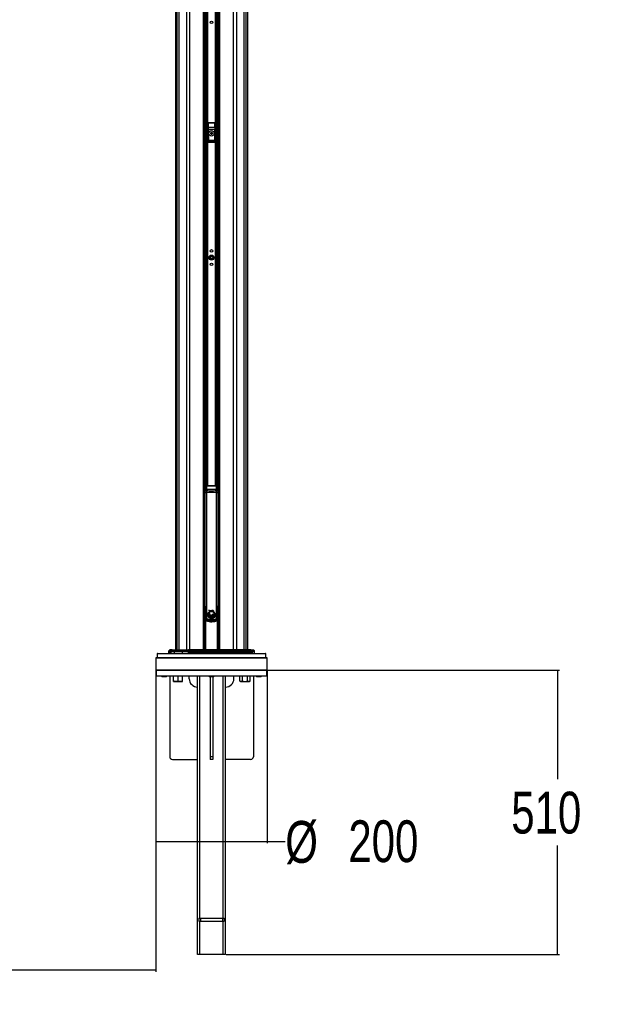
# Paper-space layout '4M DUO In Ground Anchor' of a CAD drawing. Header units: millimetres. Extents: x 20 to 26560, y 40 to 17993.
# Tile 79 of 89: x 21872 to 23975, y 1083 to 4616. Entities that reach past the tile are written whole.
import ezdxf

# ---------------------------------------------------------------- set-up
doc = ezdxf.new("R2010")
doc.units = ezdxf.units.MM
doc.layers.add('COMPONENT_GEOMETRY', color=7, linetype='Continuous')
doc.styles.add('SLDTEXTSTYLE0', font='TXT', dxfattribs={"width": 0.75})
doc.dimstyles.new('SLDDIMSTYLE0', dxfattribs={"dimtxt": 150, "dimasz": 6.604, "dimexe": 0, "dimexo": 0.0625, "dimgap": 37.5, "dimtad": 0, "dimtih": 1, "dimtoh": 1, "dimdec": 0, "dimlfac": 0.5, "dimrnd": 1e-09, "dimzin": 12, "dimdsep": 46, "dimtxsty": 'SLDTEXTSTYLE0', "dimsah": 1, "dimcen": 0.09, "dimadec": 0, "dimazin": 3, "dimtfac": 1, "dimtdec": 0, "dimtofl": 0, "dimtmove": 0, "dimatfit": 3, "dimfxl": 1, "dimfrac": 2, "dimtolj": 1, "dimtzin": 12, "dimarcsym": 0})
doc.dimstyles.new('SLDDIMSTYLE1', dxfattribs={"dimtxt": 150, "dimasz": 6.604, "dimexe": 0, "dimexo": 0.0625, "dimgap": 37.5, "dimtad": 0, "dimtih": 1, "dimtoh": 1, "dimdec": 1, "dimlfac": 0.5, "dimrnd": 1e-09, "dimzin": 12, "dimdsep": 46, "dimtxsty": 'SLDTEXTSTYLE0', "dimsah": 1, "dimcen": 0.09, "dimadec": 0, "dimazin": 3, "dimtfac": 1, "dimtdec": 1, "dimtofl": 0, "dimtmove": 0, "dimatfit": 3, "dimfxl": 1, "dimfrac": 2, "dimtolj": 1, "dimtzin": 12, "dimarcsym": 0})

# ---------------------------------------------------------------- blocks, each defined once
blk = doc.blocks.new('_D_20')
at = {"layer": 'COMPONENT_GEOMETRY', "color": 7, "ltscale": 2}
for p, q in [((22760, 2281.3), (23806.9, 2281.3)), ((23800.5, 2281.3), (23800.5, 1890.4)), ((23800.5, 1261.3), (23800.5, 1652.3)), ((22612, 1261.3), (23806.9, 1261.3))]:
    blk.add_line(p, q, dxfattribs=at)
for points in [[(23800.5, 2281.3), (23799.5, 2274.7), (23801.5, 2274.7)], [(23800.5, 1261.3), (23801.5, 1267.9), (23799.5, 1267.9)]]:
    blk.add_solid(points, dxfattribs=at)
at = {"layer": 'COMPONENT_GEOMETRY', "color": 7, "ltscale": 2, "insert": (23634.3, 1845.6), "char_height": 150, "attachment_point": 1, "style": 'SLDTEXTSTYLE0'}
blk.add_mtext('510', dxfattribs=at)
blk = doc.blocks.new('_D_21')
at = {"layer": 'COMPONENT_GEOMETRY', "color": 7, "ltscale": 2}
for p, q in [((22359.5, 2280.8), (22359.5, 1661.1)), ((22759.5, 2280.8), (22759.5, 1661.1)), ((22359.5, 1667.4), (22759.5, 1667.4)), ((22759.5, 1667.4), (22824, 1667.4))]:
    blk.add_line(p, q, dxfattribs=at)
for points in [[(22359.5, 1667.4), (22366.1, 1666.4), (22366.1, 1668.4)], [(22759.5, 1667.4), (22752.9, 1668.4), (22752.9, 1666.4)]]:
    blk.add_solid(points, dxfattribs=at)
at = {"layer": 'COMPONENT_GEOMETRY', "color": 7, "ltscale": 2, "char_height": 150, "attachment_point": 1, "style": 'SLDTEXTSTYLE0'}
for s, insert in [('%%c', (22824, 1740.6)), ('200', (23050.2, 1742.9))]:
    blk.add_mtext(s, dxfattribs=dict(at, insert=insert))
blk = doc.blocks.new('_D_22')
at = {"layer": 'COMPONENT_GEOMETRY', "color": 7, "ltscale": 2}
for p, q in [((18559.1, 6646.7), (18559.1, 1199)), ((22359.5, 2280.8), (22359.5, 1199)), ((18559.1, 1205.3), (20154.5, 1205.3)), ((22359.5, 1205.3), (20764.1, 1205.3))]:
    blk.add_line(p, q, dxfattribs=at)
for points in [[(18559.1, 1205.3), (18565.7, 1204.3), (18565.7, 1206.3)], [(22359.5, 1205.3), (22352.9, 1206.3), (22352.9, 1204.3)]]:
    blk.add_solid(points, dxfattribs=at)
at = {"layer": 'COMPONENT_GEOMETRY', "color": 7, "ltscale": 2, "insert": (20154.5, 1279.6), "char_height": 150, "attachment_point": 1, "style": 'SLDTEXTSTYLE0'}
blk.add_mtext('1900.2', dxfattribs=at)

psp = doc.layouts.new('4M DUO In Ground Anchor')

# ---------------------------------------------------------------- linework, layer by layer
at = {"color": 7, "linetype": 'Continuous', "lineweight": 25, "ltscale": 2}
for p, q in [((22429.93, 6571.32), (22429.93, 2354.33)), ((22689.06, 2354.33), (22689.06, 6571.32)), ((22534.86, 2354.33), (22534.86, 5952.1)), ((22584.14, 5952.15), (22584.14, 2354.33)), ((22546.5, 4245.33), (22546.5, 4177.33)), ((22546.67, 4245.15), (22546.5, 4245.33)), ((22547, 4229.57), (22546.67, 4245.15)), ((22547.49, 4246.33), (22547.67, 4246.15)), ((22571.5, 4246.33), (22547.49, 4246.33)), ((22547.67, 4246.15), (22547.67, 4245.52)), ((22547.67, 4246.15), (22571.32, 4246.15)), ((22547.67, 4245.52), (22548, 4229.95)), ((22571.32, 4245.52), (22547.67, 4245.52)), ((22570.99, 4229.95), (22571.32, 4245.52)), ((22571.32, 4246.15), (22571.5, 4246.33)), ((22571.32, 4246.15), (22571.32, 4245.52)), ((22572.32, 4245.15), (22571.99, 4229.57)), ((22572.5, 4245.33), (22572.32, 4245.15)), ((22572.5, 4177.33), (22572.5, 4245.33)), ((22547.08, 4183.22), (22547.08, 4222.45)), ((22547.08, 4222.45), (22548.07, 4222.45)), ((22548, 4229.95), (22570.99, 4229.95)), ((22548.07, 4222.45), (22548.07, 4183.22)), ((22570.92, 4222.45), (22548.07, 4222.45)), ((22556.47, 4206.64), (22556.52, 4210.1)), ((22559.44, 4204.86), (22556.47, 4206.64)), ((22556.52, 4210.1), (22559.55, 4211.79)), ((22562.47, 4206.55), (22559.44, 4204.86)), ((22559.55, 4211.79), (22562.52, 4210.01)), ((22562.52, 4210.01), (22562.47, 4206.55)), ((22570.92, 4183.22), (22570.92, 4222.45)), ((22571.92, 4222.45), (22570.92, 4222.45)), ((22571.92, 4222.45), (22571.92, 4183.22)), ((22547.08, 4183.22), (22548.07, 4183.22)), ((22547.49, 4176.33), (22571.5, 4176.33)), ((22547.58, 4177.4), (22571.41, 4177.4)), ((22570.96, 4181.24), (22548.03, 4181.24)), ((22548.07, 4183.22), (22570.92, 4183.22)), ((22571.92, 4183.22), (22570.92, 4183.22)), ((22534.9, 2938.33), (22534.86, 2938.33)), ((22534.9, 2926.33), (22534.9, 2940.83)), ((22534.9, 2926.09), (22534.9, 2940.83)), ((22538.49, 2941.83), (22535.9, 2941.83)), ((22538.51, 2941.83), (22535.9, 2941.83)), ((22538.51, 2941.81), (22539.09, 2941.76)), ((22538.62, 2941.8), (22539.09, 2941.78)), ((22541.75, 2943.39), (22541.5, 2942.88)), ((22541.5, 2942.88), (22541.5, 2942.34)), ((22577.5, 2942.34), (22541.5, 2942.34)), ((22577.25, 2943.39), (22541.75, 2943.39)), ((22564.5, 2943.56), (22554.5, 2943.56)), ((22577.5, 2942.88), (22577.25, 2943.39)), ((22577.5, 2942.34), (22577.5, 2942.88)), ((22579.9, 2941.76), (22580.48, 2941.81)), ((22579.9, 2941.78), (22580.37, 2941.8)), ((22583.1, 2941.83), (22580.48, 2941.83)), ((22583.1, 2941.83), (22580.5, 2941.83)), ((22584.1, 2911.83), (22584.1, 2940.83)), ((22584.14, 2938.33), (22584.1, 2938.33)), ((22534.86, 2914.33), (22534.9, 2914.33)), ((22534.9, 2911.83), (22534.9, 2926.33)), ((22534.9, 2911.83), (22534.9, 2926.09)), ((22535.9, 2910.83), (22536.5, 2910.83)), ((22535.9, 2910.83), (22536.5, 2910.83)), ((22536.5, 2925.45), (22536.5, 2932.35)), ((22536.5, 2923), (22536.5, 2925.45)), ((22536.5, 2922.39), (22536.5, 2923)), ((22536.5, 2919.41), (22541.27, 2919.41)), ((22536.5, 2510.33), (22536.5, 2919.41)), ((22541.27, 2919.41), (22541.27, 2510.33)), ((22541.5, 2930.15), (22541.5, 2926.58)), ((22577.5, 2930.15), (22541.5, 2930.15)), ((22577.5, 2926.58), (22577.5, 2930.15)), ((22577.72, 2919.41), (22582.5, 2919.41)), ((22577.72, 2510.33), (22577.72, 2919.41)), ((22582.5, 2932.35), (22582.5, 2925.45)), ((22582.5, 2925.45), (22582.5, 2923)), ((22582.5, 2923), (22582.5, 2922.39)), ((22582.5, 2919.41), (22582.5, 2510.33)), ((22582.5, 2910.83), (22583.1, 2910.83)), ((22582.5, 2910.83), (22583.1, 2910.83)), ((22584.1, 2914.33), (22584.14, 2914.33)), ((22536.5, 2510.33), (22541.27, 2510.33)), ((22536.5, 2509.76), (22536.5, 2510.33)), ((22582.5, 2510.33), (22577.72, 2510.33)), ((22582.5, 2510.33), (22582.5, 2509.76)), ((22534.86, 2503.33), (22536.59, 2503.33)), ((22535.51, 2500.71), (22535.51, 2502.71)), ((22535.51, 2500.71), (22535.51, 2462.04)), ((22545.89, 2479.42), (22545.91, 2481.84)), ((22552.61, 2481.55), (22545.89, 2479.42)), ((22545.91, 2481.84), (22551.99, 2482.51)), ((22546, 2482.64), (22546.56, 2484.94)), ((22551.99, 2482.51), (22546, 2482.64)), ((22546, 2478.43), (22552.61, 2481.55)), ((22546.69, 2475.76), (22546, 2478.43)), ((22546.56, 2484.94), (22551.38, 2483.86)), ((22553.35, 2480.79), (22546.69, 2475.76)), ((22551.38, 2483.86), (22546.84, 2485.68)), ((22547.08, 2474.82), (22553.35, 2480.79)), ((22548.68, 2472.15), (22547.08, 2474.82)), ((22554.74, 2493.46), (22558.69, 2494.62)), ((22572.05, 2474.31), (22569.15, 2470.43)), ((22573.53, 2480.79), (22572.74, 2475.92)), ((22573.53, 2479.87), (22573.53, 2479.88)), ((22582.45, 2503.33), (22584.14, 2503.33)), ((22583.48, 2502.71), (22583.48, 2500.71)), ((22583.48, 2462.04), (22583.48, 2500.71)), ((22535.87, 2458.79), (22537.76, 2458.79)), ((22552.09, 2468.96), (22549.45, 2471.22)), ((22556.75, 2467.01), (22553.21, 2468.3)), ((22562.39, 2466.96), (22558.25, 2466.77)), ((22567.92, 2469.4), (22563.82, 2467.32)), ((22581.23, 2458.79), (22583.12, 2458.79)), ((22364.63, 2340.35), (22364.29, 2327.33)), ((22365.63, 2341.33), (22559.5, 2341.33)), ((22374.02, 2341.89), (22374.02, 2341.33)), ((22374.78, 2341.89), (22374.78, 2341.33)), ((22378.17, 2341.89), (22378.17, 2341.33)), ((22381.32, 2341.83), (22381.32, 2341.33)), ((22381.32, 2341.83), (22384.51, 2341.83)), ((22381.32, 2341.83), (22381.32, 2341.33)), ((22381.32, 2341.83), (22381.32, 2341.83)), ((22383.5, 2341.89), (22383.5, 2341.83)), ((22383.79, 2341.89), (22383.79, 2341.83)), ((22383.88, 2341.89), (22383.88, 2341.83)), ((22383.92, 2341.89), (22383.92, 2341.83)), ((22384.04, 2341.89), (22384.04, 2341.83)), ((22384.12, 2341.89), (22384.12, 2341.83)), ((22384.32, 2341.89), (22384.32, 2341.83)), ((22384.4, 2341.89), (22384.4, 2341.33)), ((22384.51, 2341.89), (22384.51, 2341.33)), ((22384.58, 2341.89), (22384.58, 2341.33)), ((22385.95, 2341.83), (22385.95, 2341.33)), ((22386.28, 2341.33), (22386.28, 2341.89)), ((22392.48, 2341.89), (22392.48, 2341.33)), ((22392.58, 2341.83), (22392.58, 2341.33)), ((22393.91, 2341.33), (22393.91, 2341.89)), ((22394.25, 2341.83), (22397.36, 2341.83)), ((22397.36, 2341.83), (22397.36, 2341.33)), ((22405.39, 2349.39), (22405.14, 2342.29)), ((22408.97, 2353.74), (22405.97, 2350.74)), ((22418.6, 2354.33), (22410.39, 2354.33)), ((22413.69, 2349.39), (22413.45, 2342.29)), ((22413.45, 2342.29), (22425.41, 2342.29)), ((22425.58, 2349.39), (22413.69, 2349.39)), ((22417.21, 2353.74), (22414.27, 2350.74)), ((22414.27, 2350.74), (22426, 2350.74)), ((22428.12, 2353.74), (22417.21, 2353.74)), ((22418.6, 2354.33), (22429.12, 2354.33)), ((22425.58, 2349.39), (22425.41, 2342.29)), ((22425.41, 2342.29), (22453.66, 2342.29)), ((22453.83, 2349.39), (22425.58, 2349.39)), ((22428.12, 2353.74), (22426, 2350.74)), ((22426, 2350.74), (22454.25, 2350.74)), ((22456.37, 2353.74), (22428.12, 2353.74)), ((22429.12, 2354.33), (22457.37, 2354.33)), ((22453.83, 2349.39), (22453.66, 2342.29)), ((22453.66, 2342.29), (22475.98, 2342.29)), ((22476.02, 2349.39), (22453.83, 2349.39)), ((22456.37, 2353.74), (22454.25, 2350.74)), ((22454.25, 2350.74), (22476.14, 2350.74)), ((22476.73, 2353.74), (22456.37, 2353.74)), ((22457.37, 2354.33), (22477.01, 2354.33)), ((22476.02, 2349.39), (22475.98, 2342.29)), ((22643.02, 2342.29), (22475.98, 2342.29)), ((22476.02, 2349.39), (22642.97, 2349.39)), ((22476.73, 2353.74), (22476.14, 2350.74)), ((22642.85, 2350.74), (22476.14, 2350.74)), ((22476.73, 2353.74), (22642.26, 2353.74)), ((22641.98, 2354.33), (22477.01, 2354.33)), ((22559.5, 2341.33), (22753.36, 2341.33)), ((22661.62, 2354.33), (22641.98, 2354.33)), ((22642.26, 2353.74), (22642.85, 2350.74)), ((22642.26, 2353.74), (22662.62, 2353.74)), ((22664.74, 2350.74), (22642.85, 2350.74)), ((22642.97, 2349.39), (22643.02, 2342.29)), ((22642.97, 2349.39), (22665.16, 2349.39)), ((22665.33, 2342.29), (22643.02, 2342.29)), ((22689.87, 2354.33), (22661.62, 2354.33)), ((22662.62, 2353.74), (22664.74, 2350.74)), ((22662.62, 2353.74), (22690.87, 2353.74)), ((22692.99, 2350.74), (22664.74, 2350.74)), ((22665.16, 2349.39), (22665.33, 2342.29)), ((22665.16, 2349.39), (22693.41, 2349.39)), ((22693.58, 2342.29), (22665.33, 2342.29)), ((22700.39, 2354.33), (22689.87, 2354.33)), ((22690.87, 2353.74), (22692.99, 2350.74)), ((22690.87, 2353.74), (22701.78, 2353.74)), ((22704.72, 2350.74), (22692.99, 2350.74)), ((22693.41, 2349.39), (22693.58, 2342.29)), ((22693.41, 2349.39), (22705.3, 2349.39)), ((22705.54, 2342.29), (22693.58, 2342.29)), ((22700.39, 2354.33), (22708.6, 2354.33)), ((22701.78, 2353.74), (22704.72, 2350.74)), ((22705.3, 2349.39), (22705.54, 2342.29)), ((22713.02, 2350.74), (22710.02, 2353.74)), ((22713.03, 2341.83), (22713.03, 2341.33)), ((22713.85, 2342.29), (22713.6, 2349.39)), ((22715.67, 2341.33), (22715.67, 2341.89)), ((22725.08, 2341.89), (22725.08, 2341.83)), ((22725.13, 2341.89), (22725.13, 2341.83)), ((22725.15, 2341.89), (22725.15, 2341.83)), ((22725.18, 2341.89), (22725.18, 2341.83)), ((22725.24, 2341.89), (22725.24, 2341.83)), ((22725.37, 2341.89), (22725.37, 2341.83)), ((22725.97, 2341.89), (22725.97, 2341.33)), ((22728.52, 2341.33), (22728.52, 2341.89)), ((22729.15, 2341.89), (22729.15, 2341.33)), ((22731.77, 2341.33), (22731.77, 2341.89)), ((22734.86, 2341.83), (22734.86, 2341.89)), ((22734.95, 2341.83), (22734.95, 2341.89)), ((22735.49, 2341.33), (22735.49, 2341.89)), ((22739.26, 2341.33), (22739.26, 2341.89)), ((22742.56, 2341.33), (22742.56, 2341.89)), ((22744.64, 2341.33), (22744.64, 2341.89)), ((22744.97, 2341.33), (22744.97, 2341.89)), ((22754.71, 2327.33), (22754.36, 2340.35)), ((22361.5, 2327.33), (22359.5, 2325.33)), ((22359.5, 2325.33), (22359.5, 2283.33)), ((22559.5, 2325.33), (22359.5, 2325.33)), ((22361.5, 2327.33), (22559.5, 2327.33)), ((22559.5, 2327.33), (22757.5, 2327.33)), ((22759.5, 2325.33), (22559.5, 2325.33)), ((22759.5, 2325.33), (22757.5, 2327.33)), ((22759.5, 2283.33), (22759.5, 2325.33)), ((22359.5, 2283.33), (22361.5, 2281.33)), ((22359.5, 2283.33), (22559.5, 2283.33)), ((22361.5, 2281.33), (22361.5, 2261.33)), ((22361.5, 2281.33), (22757.5, 2281.33)), ((22559.5, 2281.33), (22361.5, 2281.33)), ((22361.5, 2261.33), (22757.5, 2261.33)), ((22379.5, 2261.33), (22379.5, 2260.98)), ((22399.5, 2260.98), (22399.5, 2261.33)), ((22409.5, 2261.33), (22409.5, 1971.33)), ((22423.29, 2242.75), (22423.29, 2261.33)), ((22439.29, 2242.75), (22439.29, 2261.33)), ((22455.29, 2242.75), (22455.29, 2261.33)), ((22479.5, 2251.33), (22479.5, 2261.33)), ((22509.5, 1261.33), (22509.5, 2261.33)), ((22517.5, 1391.33), (22517.5, 2261.33)), ((22549.5, 2261.33), (22549.5, 2260.98)), ((22559.5, 2283.33), (22759.5, 2283.33)), ((22757.5, 2281.33), (22559.5, 2281.33)), ((22569.5, 2260.98), (22569.5, 2261.33)), ((22601.5, 1391.33), (22601.5, 2261.33)), ((22609.5, 1261.33), (22609.5, 2261.33)), ((22639.5, 2251.33), (22639.5, 2261.33)), ((22661.23, 2242.75), (22661.23, 2261.33)), ((22670.47, 2242.75), (22670.47, 2261.33)), ((22688.94, 2242.75), (22688.94, 2261.33)), ((22698.18, 2242.75), (22698.18, 2261.33)), ((22709.5, 2261.33), (22709.5, 1971.33)), ((22719.5, 2261.33), (22719.5, 2260.98)), ((22739.5, 2260.98), (22739.5, 2261.33)), ((22757.5, 2281.33), (22759.5, 2283.33)), ((22757.5, 2261.33), (22757.5, 2281.33)), ((22379.5, 2260.98), (22381.15, 2259.33)), ((22379.5, 2260.98), (22397.79, 2260.98)), ((22381.15, 2259.33), (22396.41, 2259.33)), ((22396.41, 2259.33), (22397.84, 2259.33)), ((22397.79, 2260.98), (22399.5, 2260.98)), ((22397.84, 2259.33), (22399.5, 2260.98)), ((22423.29, 2241.33), (22431.29, 2241.33)), ((22431.29, 2241.33), (22447.29, 2241.33)), ((22447.29, 2241.33), (22455.29, 2241.33)), ((22549.5, 2260.98), (22551.15, 2259.33)), ((22549.5, 2260.98), (22569.5, 2260.98)), ((22551.15, 2259.33), (22567.84, 2259.33)), ((22554.5, 2259.33), (22554.5, 1971.33)), ((22564.5, 2259.33), (22564.5, 1971.33)), ((22567.84, 2259.33), (22569.5, 2260.98)), ((22661.23, 2242.75), (22663.7, 2241.33)), ((22663.7, 2241.33), (22665.85, 2241.33)), ((22665.85, 2241.33), (22679.7, 2241.33)), ((22679.7, 2241.33), (22693.56, 2241.33)), ((22693.56, 2241.33), (22695.7, 2241.33)), ((22695.7, 2241.33), (22698.18, 2242.75)), ((22719.5, 2260.98), (22721.15, 2259.33)), ((22719.5, 2260.98), (22739.5, 2260.98)), ((22721.15, 2259.33), (22737.84, 2259.33)), ((22737.84, 2259.33), (22739.5, 2260.98)), ((22419.5, 1961.33), (22509.5, 1961.33)), ((22564.5, 1971.33), (22554.5, 1971.33)), ((22554.5, 1971.33), (22554.5, 1961.33)), ((22564.5, 1961.33), (22554.5, 1961.33)), ((22564.5, 1971.33), (22564.5, 1961.33)), ((22699.5, 1961.33), (22609.5, 1961.33)), ((22514.5, 1391.33), (22514.5, 1381.33)), ((22514.5, 1391.33), (22520.5, 1391.33)), ((22514.5, 1381.33), (22520.5, 1381.33)), ((22517.5, 1261.33), (22517.5, 1381.33)), ((22520.5, 1391.33), (22520.5, 1381.33)), ((22520.5, 1391.33), (22598.5, 1391.33)), ((22520.5, 1381.33), (22598.5, 1381.33)), ((22598.5, 1391.33), (22598.5, 1381.33)), ((22598.5, 1391.33), (22604.5, 1391.33)), ((22598.5, 1381.33), (22604.5, 1381.33)), ((22601.5, 1261.33), (22601.5, 1381.33)), ((22604.5, 1391.33), (22604.5, 1381.33)), ((22517.5, 1261.33), (22509.5, 1261.33)), ((22601.5, 1261.33), (22517.5, 1261.33)), ((22609.5, 1261.33), (22601.5, 1261.33))]:
    psp.add_line(p, q, dxfattribs=at)
at = {"color": 8, "linetype": 'Continuous', "lineweight": 25, "ltscale": 2}
for p, q in [((22429.94, 6571.31), (22429.94, 2354.33)), ((22436.74, 2354.33), (22436.74, 6569.08)), ((22442.21, 6568.86), (22442.21, 2354.33)), ((22470.46, 2354.33), (22470.46, 6566.8)), ((22480.66, 6566.29), (22480.66, 2354.33)), ((22638.33, 2354.33), (22638.33, 6566.29)), ((22648.53, 6566.8), (22648.53, 2354.33)), ((22676.78, 2354.33), (22676.78, 6568.86)), ((22682.25, 6569.08), (22682.25, 2354.33)), ((22689.05, 2354.33), (22689.05, 6571.31)), ((22530.57, 2354.33), (22530.57, 5957.06)), ((22537.78, 2941.83), (22537.78, 5949.59)), ((22540.61, 5947.76), (22540.61, 2943.21)), ((22543.61, 2943.47), (22543.61, 5946.05)), ((22545.02, 5945.37), (22545.02, 2943.5)), ((22573.97, 2943.5), (22573.97, 5945.35)), ((22575.38, 5946.06), (22575.38, 2943.47)), ((22578.38, 2943.22), (22578.38, 5947.7)), ((22581.21, 5949.68), (22581.21, 2941.83)), ((22588.43, 5956.88), (22588.43, 2354.33)), ((22535.9, 2941.83), (22535.9, 2926.33)), ((22535.9, 2941.83), (22535.9, 2926.07)), ((22541.5, 2942.34), (22541.5, 2930.15)), ((22577.5, 2930.15), (22577.5, 2942.34)), ((22583.1, 2941.83), (22583.1, 2910.83)), ((22535.9, 2926.33), (22535.9, 2910.83)), ((22535.9, 2926.07), (22535.9, 2910.83)), ((22535.51, 2502.71), (22536.59, 2502.71)), ((22536.59, 2500.71), (22535.51, 2500.71)), ((22583.48, 2500.71), (22582.42, 2500.71)), ((22582.45, 2502.71), (22583.48, 2502.71)), ((22535.87, 2354.33), (22535.87, 2458.79)), ((22537.76, 2458.79), (22537.76, 2354.33)), ((22581.23, 2354.33), (22581.23, 2458.79)), ((22583.12, 2458.79), (22583.12, 2354.33)), ((22559.5, 2340.35), (22364.63, 2340.35)), ((22413.45, 2342.29), (22405.14, 2342.29)), ((22405.39, 2349.39), (22413.69, 2349.39)), ((22414.27, 2350.74), (22405.97, 2350.74)), ((22408.97, 2353.74), (22417.21, 2353.74)), ((22754.36, 2340.35), (22559.5, 2340.35)), ((22710.02, 2353.74), (22701.78, 2353.74)), ((22704.72, 2350.74), (22713.02, 2350.74)), ((22713.6, 2349.39), (22705.3, 2349.39)), ((22705.54, 2342.29), (22713.85, 2342.29))]:
    psp.add_line(p, q, dxfattribs=at)
at = {"color": 7, "linetype": 'Continuous', "lineweight": 25, "ltscale": 2, "flags": 128}
for points in [[(22534.86, 2460.31), (22535.13, 2460.69), (22535.26, 2460.82)], [(22476.73, 2353.74), (22476.76, 2353.87), (22476.79, 2353.99), (22476.82, 2354.09), (22476.86, 2354.17), (22476.9, 2354.24), (22476.93, 2354.29), (22476.97, 2354.32), (22477.01, 2354.33)], [(22642.26, 2353.74), (22642.23, 2353.87), (22642.2, 2353.99), (22642.17, 2354.09), (22642.13, 2354.17), (22642.1, 2354.24), (22642.06, 2354.29), (22642.02, 2354.32), (22641.98, 2354.33)]]:
    psp.add_lwpolyline(points, dxfattribs=at)
at = {"color": 8, "linetype": 'Continuous', "lineweight": 25, "ltscale": 2, "flags": 128}
for points in [[(22537.08, 2468.91), (22537.14, 2468.91), (22537.45, 2468.92), (22537.99, 2468.94), (22538.75, 2468.96), (22539.68, 2468.99), (22540.73, 2469.02), (22541.86, 2469.05)], [(22581.91, 2468.91), (22581.85, 2468.91), (22581.55, 2468.92), (22581, 2468.94), (22580.24, 2468.96), (22579.31, 2468.99), (22578.26, 2469.02), (22577.14, 2469.05)]]:
    psp.add_lwpolyline(points, dxfattribs=at)
at = {"color": 7, "linetype": 'Continuous', "lineweight": 25, "ltscale": 4}
for centre, radius in [((22559.5, 4606.33), 4.5), ((22559.5, 4208.33), 10), ((22559.5, 4208.33), 9.97), ((22559.5, 4208.33), 9.75), ((22559.5, 3786.33), 4.5), ((22559.5, 3762.33), 9), ((22559.5, 3762.33), 5.83), ((22559.5, 3762.33), 4.13), ((22559.5, 3738.33), 4.5)]:
    psp.add_circle(centre, radius, dxfattribs=at)
for centre, radius, start, end in [((22547.67, 4245.15), 1, 90.18084, 179.81841), ((22547.49, 4244.49), 1.05, 80.09711, 141.02798), ((22571.32, 4245.15), 1, 0.18159, 89.81916), ((22571.5, 4244.49), 1.05, 38.97202, 99.90289), ((22547.82, 4228.91), 1.05, 80.09413, 141.02496), ((22559.5, 4208.33), 3, 119.14683, 179.14683), ((22559.5, 4208.33), 3, 179.14683, 239.14683), ((22559.5, 4208.33), 3, 239.14683, 299.14683), ((22559.5, 4208.33), 3, 59.14683, 119.14683), ((22559.5, 4208.33), 3, 299.14683, 359.14683), ((22559.5, 4208.33), 3, 359.14683, 59.14683), ((22571.17, 4228.91), 1.05, 38.97504, 99.90587), ((22547.49, 4178.33), 0.937, 192.96523, 275.24838), ((22548.03, 4182.24), 1, 180.65873, 269.74699), ((22570.96, 4182.24), 1, 270.25301, 359.34127), ((22571.5, 4178.33), 0.937, 264.75162, 347.03477), ((22535.9, 2940.83), 1, 90, 180), ((22541.49, 2937.78), 5.1, 89.90819, 127.63178), ((22541.49, 2937.06), 5.28, 89.91167, 117.05653), ((22577.5, 2937.78), 5.1, 52.36822, 90.09181), ((22577.5, 2937.06), 5.28, 62.94347, 90.08833), ((22583.1, 2940.83), 1, 0, 90), ((22535.9, 2911.83), 1, 180, 270), ((22541.35, 2925.3), 4.86, 88.27772, 178.16997), ((22540.89, 2922.15), 4.47, 82.19469, 169.06259), ((22577.64, 2925.3), 4.86, 1.83003, 91.72228), ((22578.1, 2922.15), 4.47, 10.93741, 97.80531), ((22583.1, 2911.83), 1, 270, 0), ((22559.69, 2480.53), 13.84, 174.57632, 184.60696), ((22540.6, 2507.83), 28.9, 280.55002, 294.57239), ((22546.1, 2508.28), 26.44, 269.57505, 282.86036), ((22559.69, 2480.53), 13.84, 161.44205, 171.26478), ((22549.83, 2520.49), 38.05, 264.23199, 273.24999), ((22538.2, 2503.54), 26.29, 287.27052, 303.24982), ((22559.69, 2480.53), 13.84, 188.73522, 200.1624), ((22555.23, 2512.3), 28.7, 252.42277, 262.29992), ((22529.31, 2505.72), 34.64, 300.12791, 313.97092), ((22559.69, 2480.53), 13.84, 110.92308, 158.17558), ((22562.12, 2517.26), 35.09, 244.1715, 252.17965), ((22529.52, 2499.54), 30.32, 305.37994, 321.8112), ((22559.69, 2480.53), 13.84, 204.39198, 217.30176), ((22529.12, 2491.19), 27.3, 315.76871, 336.04373), ((22525.46, 2489.33), 30.06, 322.95646, 342.12936), ((22557.79, 2508.74), 14.14, 234.94908, 273.63364), ((22556.04, 2509.15), 13.58, 242.03083, 289.44489), ((22558.25, 2486.07), 6.69, 90, 335.57879), ((22514.81, 2485.33), 40.72, 336.30302, 351.80796), ((22525.23, 2478.8), 29.89, 339.42574, 1.38433), ((22563.96, 2469.37), 25.8, 101.77962, 110.92308), ((22528.88, 2468.65), 29.43, 356.32352, 20.40871), ((22527.57, 2472.27), 29.65, 349.76985, 12.94962), ((22534.88, 2460.55), 29.72, 13.1802, 38.17055), ((22532.5, 2463.32), 30.11, 6.95015, 31.21386), ((22545.85, 2456.2), 27.31, 31.41666, 57.40516), ((22541.23, 2457.04), 29.41, 24.86126, 48.91516), ((22554.06, 2449.79), 32.12, 54.4516, 73.94533), ((22548.41, 2450.08), 33.85, 45.7104, 64.57885), ((22561.21, 2453.82), 29.66, 65.45324, 83.93443), ((22534.94, 2454.76), 47.29, 35.54171, 50.97656), ((22533.98, 2461.14), 44.73, 28.15211, 43.18066), ((22559.69, 2480.53), 13.84, 313.14447, 333.28762), ((22559.69, 2480.53), 13.84, 340.52847, 1.07012), ((22537.87, 2458.79), 2, 67.79185, 179.97531), ((22559.5, 2511.45), 54.93, 246.27715, 247.67071), ((22547.48, 2455.36), 10.31, 149.16392, 160.54079), ((22575.14, 2452.68), 34.02, 156.53482, 164.84929), ((22559.69, 2480.53), 13.84, 222.28808, 236.73372), ((22559.69, 2480.53), 13.84, 242.12155, 257.73891), ((22559.69, 2480.53), 13.84, 264.04777, 281.25434), ((22559.69, 2480.53), 13.84, 287.39151, 306.4775), ((22543.85, 2452.68), 34.02, 15.15071, 23.46518), ((22559.5, 2511.45), 54.93, 292.32929, 293.72285), ((22581.12, 2458.79), 2, 0.02469, 112.20815), ((22571.51, 2455.36), 10.31, 19.45921, 30.83608), ((22582.39, 2459.33), 2, 29.32553, 64.57775), ((22365.63, 2340.33), 1, 90, 178.5), ((22404.14, 2342.33), 1, 270, 358), ((22407.39, 2349.32), 2, 135, 178), ((22410.39, 2352.33), 2, 90, 135), ((22412.46, 2342.32), 0.99, 270.56627, 358.56984), ((22415.71, 2349.33), 2.02, 135.70091, 178.12466), ((22418.6, 2352.39), 1.94, 90.08248, 135.72614), ((22424.53, 2342.19), 0.881, 281.04933, 6.52649), ((22428.04, 2349.37), 2.45, 146.26118, 179.55799), ((22429.18, 2353.08), 1.25, 92.77531, 147.94766), ((22452.78, 2342.19), 0.881, 281.0484, 6.52684), ((22456.29, 2349.37), 2.45, 146.2623, 179.55745), ((22457.43, 2353.08), 1.25, 92.77516, 147.94781), ((22474.62, 2342.07), 1.38, 327.53563, 9.39421), ((22483.6, 2349.42), 7.57, 169.98983, 180.21386), ((22635.4, 2349.42), 7.57, 359.78614, 10.01017), ((22644.38, 2342.07), 1.38, 170.60579, 212.46437), ((22661.56, 2353.08), 1.25, 32.05219, 87.22484), ((22662.7, 2349.37), 2.45, 0.44255, 33.7377), ((22666.21, 2342.19), 0.881, 173.47316, 258.9516), ((22689.81, 2353.08), 1.25, 32.05234, 87.22469), ((22690.95, 2349.37), 2.45, 0.44201, 33.73882), ((22694.46, 2342.19), 0.881, 173.47351, 258.95067), ((22700.39, 2352.39), 1.94, 44.27386, 89.91752), ((22703.28, 2349.33), 2.02, 1.87534, 44.29909), ((22706.53, 2342.32), 0.99, 181.43016, 269.43373), ((22708.6, 2352.33), 2, 45, 90), ((22711.61, 2349.32), 2, 2, 45), ((22714.85, 2342.33), 1, 182, 210.68315), ((22753.36, 2340.33), 1, 1.5, 90), ((22509.5, 2251.33), 30, 180, 270), ((22609.5, 2251.33), 30, 270, 0), ((22419.5, 1971.33), 10, 180, 270), ((22699.5, 1971.33), 10, 270, 0)]:
    psp.add_arc(centre, radius, start, end, dxfattribs=at)
at = {"color": 8, "linetype": 'Continuous', "lineweight": 25, "ltscale": 4}
for centre, radius, start, end in [((22537.05, 2513.8), 4.08, 262.15357, 270.29065), ((22581.94, 2513.8), 4.08, 269.70935, 277.84643), ((22557.5, 2511.45), 56.93, 246.55972, 247.67071), ((22536.6, 2459.34), 1.99, 66.31917, 132.10378), ((22537.87, 2481.36), 13.04, 266.5344, 272.27292), ((22544.08, 2460.83), 1.78, 158.38658, 174.41766), ((22575.06, 2460.85), 1.63, 5.27823, 21.01085), ((22582.39, 2459.34), 1.99, 64.53635, 113.69932), ((22561.49, 2511.45), 56.93, 292.32929, 293.44028)]:
    psp.add_arc(centre, radius, start, end, dxfattribs=at)
at = {"color": 7, "linetype": 'Continuous', "lineweight": 25, "ltscale": 4}
for centre, major_axis, ratio, start_param, end_param in [((22547.5, 4245.32), (-0.709, 0.709), 0.9972647, 5.4991567, 7.0672139), ((22571.49, 4245.32), (0.709, 0.709), 0.9972647, 5.4991567, 7.0672139), ((22546.08, 4222.45), (0, 19), 0.0524078, 4.712389, 5.0963614), ((22547.08, 4222.45), (0, 20), 0.0497874, 4.712389, 5.0963614), ((22571.91, 4222.45), (0, 20), 0.0497874, 1.1868239, 1.5707963), ((22572.91, 4222.45), (0, 19), 0.0524078, 1.1868239, 1.5707963), ((22546.47, 4180.29), (0, 3), 0.0524078, 3.2957494, 3.9047052), ((22547.13, 4167.1), (0, 15.25), 0.0524078, 0.1298247, 0.7631125), ((22547.02, 4183.22), (0, 1), 0.0524078, 3.2714173, 4.712389), ((22547.47, 4180.29), (0, 4), 0.0393058, 3.270191, 3.9047052), ((22548.13, 4167.1), (0, 14.25), 0.0560842, 0.1298247, 0.7631125), ((22548.02, 4183.22), (0, 2), 0.0262039, 3.2714173, 4.712389), ((22570.97, 4183.22), (0, 2), 0.0262039, 1.5707963, 3.011768), ((22570.86, 4167.1), (0, 14.25), 0.0560842, 5.5200728, 6.1533606), ((22571.52, 4180.29), (0, 4), 0.0393058, 2.3784801, 3.0129943), ((22571.97, 4183.22), (0, 1), 0.0524078, 1.5707963, 3.011768), ((22571.86, 4167.1), (0, 15.25), 0.0524078, 5.5200728, 6.1533606), ((22572.52, 4180.29), (0, 3), 0.0524078, 2.3784801, 2.9874359), ((22554.5, 2943.35), (13, 0), 0.0164506, 1.5707963, 2.9450787), ((22564.5, 2943.35), (13, 0), 0.0164506, 0.1965139, 1.5707963)]:
    psp.add_ellipse(centre, major_axis=major_axis, ratio=ratio, start_param=start_param, end_param=end_param, dxfattribs=at)
at = {"color": 8, "linetype": 'Continuous', "lineweight": 25, "ltscale": 4}
for centre, major_axis, ratio, start_param, end_param in [((22535.51, 2502.64), (4, 0), 0.0174551, 1.5707963, 1.7358167), ((22535.51, 2500.64), (2, 0), 0.0349101, 1.5707963, 1.9055588), ((22583.48, 2502.64), (4, 0), 0.0174551, 1.4057759, 1.5707963), ((22583.48, 2500.64), (2, 0), 0.0349101, 1.2360338, 1.5707963)]:
    psp.add_ellipse(centre, major_axis=major_axis, ratio=ratio, start_param=start_param, end_param=end_param, dxfattribs=at)
at = {"color": 7, "linetype": 'Continuous', "lineweight": 25, "ltscale": 2}
for points, knots in [([(22547.49, 4176.33), (22547.38, 4176.34), (22547.16, 4176.36), (22546.86, 4176.53), (22546.63, 4176.78), (22546.51, 4177.06), (22546.5, 4177.25), (22546.5, 4177.33)], [0, 0, 0, 0, 0.2130806, 0.4261792, 0.6391664, 0.8530326, 1, 1, 1, 1]), ([(22572.5, 4177.33), (22572.49, 4177.21), (22572.46, 4176.99), (22572.29, 4176.68), (22572.03, 4176.46), (22571.76, 4176.34), (22571.57, 4176.33), (22571.5, 4176.33)], [0, 0, 0, 0, 0.21726297, 0.43462845, 0.64988816, 0.86340996, 1, 1, 1, 1]), ([(22539.09, 2941.78), (22539.26, 2941.75), (22539.74, 2941.66), (22540.4, 2941.39), (22540.92, 2941.02), (22540.75, 2940.49), (22539.33, 2939.39), (22537.78, 2937.3), (22536.65, 2934.6), (22536.54, 2932.94), (22536.5, 2932.35)], [0, 0, 0, 0, 0.0634667, 0.1791095, 0.2404611, 0.2863167, 0.4239452, 0.6974619, 0.8935569, 1, 1, 1, 1]), ([(22539.09, 2941.76), (22539.26, 2941.72), (22539.74, 2941.62), (22540.4, 2941.33), (22540.92, 2940.94), (22540.75, 2940.38), (22539.33, 2939.25), (22537.78, 2937.11), (22536.65, 2934.38), (22536.54, 2932.71), (22536.5, 2932.12)], [0, 0, 0, 0, 0.06346792, 0.17911041, 0.2404587, 0.28631771, 0.42394424, 0.69745889, 0.89355632, 1, 1, 1, 1]), ([(22541.8, 2943.37), (22541.74, 2943.38), (22541.18, 2943.44), (22540.01, 2943.14), (22538.76, 2942.59), (22538.26, 2941.99), (22538.12, 2941.83)], [0, 0, 0, 0, 0.049359, 0.4379726, 0.8474383, 1, 1, 1, 1]), ([(22541.74, 2943.32), (22541.23, 2943.28), (22540.18, 2943.18), (22538.89, 2942.62), (22538.34, 2942.01), (22538.18, 2941.83)], [0, 0, 0, 0, 0.3922776, 0.814928, 1, 1, 1, 1]), ([(22580.88, 2941.83), (22580.71, 2942.02), (22580.15, 2942.65), (22578.88, 2943.18), (22577.74, 2943.42), (22577.21, 2943.38), (22577.14, 2943.38)], [0, 0, 0, 0, 0.1808183, 0.5966488, 0.9461893, 1, 1, 1, 1]), ([(22580.84, 2941.83), (22580.71, 2941.97), (22580.2, 2942.57), (22578.99, 2943.08), (22577.84, 2943.37), (22577.31, 2943.31), (22577.24, 2943.3)], [0, 0, 0, 0, 0.1432441, 0.5801802, 0.9447428, 1, 1, 1, 1]), ([(22582.5, 2932.35), (22582.48, 2932.68), (22582.42, 2934.12), (22581.51, 2936.86), (22579.89, 2939.07), (22578.59, 2940.27), (22578.08, 2940.78), (22578.24, 2941.28), (22579.09, 2941.61), (22579.68, 2941.74), (22579.9, 2941.78)], [0, 0, 0, 0, 0.0604411, 0.2587884, 0.5548917, 0.6705741, 0.7319474, 0.7778201, 0.915494, 1, 1, 1, 1]), ([(22582.5, 2932.12), (22582.48, 2932.45), (22582.42, 2933.9), (22581.51, 2936.67), (22579.89, 2938.92), (22578.59, 2940.16), (22578.08, 2940.68), (22578.24, 2941.21), (22579.09, 2941.56), (22579.68, 2941.71), (22579.9, 2941.76)], [0, 0, 0, 0, 0.0604391, 0.2587864, 0.5548906, 0.6705734, 0.7319455, 0.7778195, 0.9154944, 1, 1, 1, 1]), ([(22536.5, 2919.41), (22536.5, 2920.07), (22536.5, 2921.3), (22536.5, 2922.45), (22536.5, 2922.92), (22536.5, 2923)], [0, 0, 0, 0, 0.4969043, 0.9190107, 1, 1, 1, 1]), ([(22536.5, 2918.77), (22536.5, 2919.44), (22536.5, 2920.67), (22536.5, 2921.83), (22536.5, 2922.31), (22536.5, 2922.39)], [0, 0, 0, 0, 0.4969197, 0.9190198, 1, 1, 1, 1]), ([(22541.5, 2926.58), (22541.49, 2926.43), (22541.45, 2925.48), (22541.36, 2923.18), (22541.3, 2920.73), (22541.27, 2919.41)], [0, 0, 0, 0, 0.0809631, 0.5029483, 1, 1, 1, 1]), ([(22577.72, 2919.41), (22575.91, 2919.33), (22570, 2919.09), (22557.84, 2918.83), (22547.5, 2919.19), (22541.27, 2919.41)], [0, 0, 0, 0, 0.149319, 0.4868131, 1, 1, 1, 1]), ([(22541.5, 2926.58), (22544.61, 2926.24), (22550.87, 2925.56), (22561.08, 2925.25), (22569.99, 2925.73), (22575.66, 2926.37), (22577.5, 2926.58)], [0, 0, 0, 0, 0.2612514, 0.5245178, 0.8454398, 1, 1, 1, 1]), ([(22577.72, 2919.41), (22577.69, 2920.73), (22577.63, 2923.18), (22577.55, 2925.48), (22577.5, 2926.43), (22577.5, 2926.58)], [0, 0, 0, 0, 0.4970517, 0.9190369, 1, 1, 1, 1]), ([(22582.5, 2923), (22582.5, 2922.92), (22582.5, 2922.45), (22582.5, 2921.3), (22582.5, 2920.07), (22582.5, 2919.41)], [0, 0, 0, 0, 0.0809893, 0.5030957, 1, 1, 1, 1]), ([(22582.5, 2922.39), (22582.5, 2922.31), (22582.5, 2921.83), (22582.5, 2920.67), (22582.5, 2919.44), (22582.5, 2918.77)], [0, 0, 0, 0, 0.0809802, 0.5030803, 1, 1, 1, 1]), ([(22536.56, 2510.2), (22536.55, 2503.8), (22536.53, 2490.03), (22536.92, 2476.27), (22537.13, 2468.91)], [0, 0, 0, 0, 0.4652847, 1, 1, 1, 1]), ([(22536.56, 2509.62), (22536.55, 2503.22), (22536.53, 2489.46), (22536.92, 2475.7), (22537.13, 2468.34)], [0, 0, 0, 0, 0.4652932, 1, 1, 1, 1]), ([(22541.27, 2510.33), (22541.28, 2505.24), (22541.32, 2491.48), (22541.65, 2477.72), (22541.86, 2469.05)], [0, 0, 0, 0, 0.370217, 1, 1, 1, 1]), ([(22577.14, 2469.05), (22577.35, 2477.72), (22577.68, 2491.48), (22577.71, 2505.24), (22577.72, 2510.33)], [0, 0, 0, 0, 0.629783, 1, 1, 1, 1]), ([(22581.89, 2468.91), (22581.97, 2471.68), (22582.33, 2484.15), (22582.57, 2497.96), (22582.47, 2509), (22582.46, 2510.33)], [0, 0, 0, 0, 0.2003863, 0.90333094, 1, 1, 1, 1]), ([(22546.84, 2485.68), (22547.56, 2487.07), (22549, 2489.83), (22552.06, 2492.29), (22554.11, 2493.19), (22554.74, 2493.46)], [0, 0, 0, 0, 0.4088188, 0.8176277, 1, 1, 1, 1]), ([(22554.06, 2480.1), (22553.35, 2478.68), (22551.91, 2475.79), (22549.77, 2473.37), (22548.68, 2472.15)], [0, 0, 0, 0, 0.4921363, 1, 1, 1, 1]), ([(22549.45, 2471.22), (22550.39, 2472.58), (22552.3, 2475.35), (22553.47, 2478.5), (22554.06, 2480.1)], [0, 0, 0, 0, 0.4929531, 1, 1, 1, 1]), ([(22549.67, 2497.16), (22551.09, 2496.58), (22553.92, 2495.42), (22557.78, 2495.51), (22559.9, 2496.15), (22560.56, 2496.35)], [0, 0, 0, 0, 0.40731149, 0.81462962, 1, 1, 1, 1]), ([(22558.69, 2494.62), (22557.08, 2494.66), (22553.86, 2494.74), (22551.07, 2496.35), (22549.67, 2497.16)], [0, 0, 0, 0, 0.4994666, 1, 1, 1, 1]), ([(22558.25, 2492.76), (22557.5, 2492.68), (22556, 2492.54), (22553.99, 2491.38), (22552.47, 2489.69), (22551.6, 2487.57), (22551.48, 2485.28), (22552.12, 2483.09), (22553.46, 2481.23), (22555.33, 2479.91), (22557.53, 2479.3), (22559.82, 2479.44), (22561.92, 2480.33), (22563.47, 2481.71), (22564.09, 2482.84), (22564.34, 2483.31)], [0, 0, 0, 0, 0.0786963, 0.1573915, 0.2360909, 0.3148007, 0.3934984, 0.4721792, 0.550866, 0.6295728, 0.7082788, 0.7869751, 0.8656636, 0.9443566, 1, 1, 1, 1]), ([(22555.11, 2479.52), (22554.79, 2477.73), (22554.14, 2474.11), (22552.78, 2470.69), (22552.09, 2468.96)], [0, 0, 0, 0, 0.4954074, 1, 1, 1, 1]), ([(22553.21, 2468.3), (22553.79, 2470.09), (22554.97, 2473.74), (22555.06, 2477.57), (22555.11, 2479.52)], [0, 0, 0, 0, 0.4907587, 1, 1, 1, 1]), ([(22556.46, 2478.92), (22556.75, 2477.3), (22557.34, 2474.01), (22557.22, 2469.99), (22556.85, 2467.66), (22556.75, 2467.01)], [0, 0, 0, 0, 0.41092386, 0.83375908, 1, 1, 1, 1]), ([(22558.25, 2466.77), (22558.28, 2468.4), (22558.32, 2471.71), (22557.53, 2475.79), (22556.73, 2478.15), (22556.46, 2478.92)], [0, 0, 0, 0, 0.39547912, 0.80240946, 1, 1, 1, 1]), ([(22564.72, 2491.5), (22564.56, 2491.57), (22564.1, 2491.79), (22563.01, 2491.71), (22561.61, 2492.16), (22559.99, 2492.7), (22558.83, 2492.74), (22558.25, 2492.76)], [0, 0, 0, 0, 0.0766786, 0.2283283, 0.480719, 0.7367172, 1, 1, 1, 1]), ([(22558.25, 2492.76), (22559.07, 2492.71), (22560.59, 2492.63), (22562.31, 2491.81), (22563.58, 2491.76), (22564.29, 2491.72), (22564.6, 2491.55), (22564.72, 2491.5)], [0, 0, 0, 0, 0.3699321, 0.6829786, 0.8410309, 0.9422539, 1, 1, 1, 1]), ([(22558.25, 2492.76), (22559.47, 2492.56), (22561.22, 2492.28), (22563.14, 2491.74), (22564.13, 2491.76), (22564.52, 2491.58), (22564.72, 2491.5)], [0, 0, 0, 0, 0.5598874, 0.8057962, 0.9035606, 1, 1, 1, 1]), ([(22558.25, 2478.92), (22559.04, 2477.45), (22560.66, 2474.47), (22561.88, 2470.36), (22562.26, 2467.81), (22562.39, 2466.96)], [0, 0, 0, 0, 0.39255261, 0.79649078, 1, 1, 1, 1]), ([(22563.82, 2467.32), (22563.37, 2468.91), (22562.45, 2472.12), (22560.42, 2475.98), (22558.83, 2478.13), (22558.25, 2478.92)], [0, 0, 0, 0, 0.3811394, 0.7733008, 1, 1, 1, 1]), ([(22566.6, 2491.75), (22566.64, 2492.13), (22566.72, 2492.89), (22566.34, 2494.05), (22565.62, 2495.14), (22564.49, 2496.07), (22562.87, 2496.61), (22561.49, 2496.63), (22560.7, 2496.39), (22560.56, 2496.35)], [0, 0, 0, 0, 0.1258466, 0.2510583, 0.3934044, 0.5575646, 0.7264661, 0.9521022, 1, 1, 1, 1]), ([(22566.6, 2491.75), (22566.64, 2492.13), (22566.72, 2492.89), (22566.24, 2494.35), (22565.02, 2495.85), (22562.81, 2496.73), (22561.31, 2496.47), (22560.56, 2496.35)], [0, 0, 0, 0, 0.1258734, 0.2511602, 0.5007253, 0.7496375, 1, 1, 1, 1]), ([(22560.56, 2496.35), (22561.17, 2496.46), (22562.29, 2496.67), (22563.98, 2496.32), (22565.33, 2495.46), (22566.28, 2494.22), (22566.74, 2492.92), (22566.64, 2492.08), (22566.6, 2491.75)], [0, 0, 0, 0, 0.2033049, 0.3772317, 0.5573781, 0.7229111, 0.8900663, 1, 1, 1, 1]), ([(22560.56, 2479.21), (22561.73, 2478.08), (22564.12, 2475.78), (22566.45, 2472.35), (22567.56, 2470.13), (22567.92, 2469.4)], [0, 0, 0, 0, 0.3959351, 0.8033569, 1, 1, 1, 1]), ([(22569.15, 2470.43), (22568.3, 2471.69), (22566.57, 2474.22), (22563.58, 2477.12), (22561.43, 2478.6), (22560.56, 2479.21)], [0, 0, 0, 0, 0.3664215, 0.7434704, 1, 1, 1, 1]), ([(22562.95, 2480.65), (22564.57, 2479.8), (22567.87, 2478.06), (22570.64, 2475.57), (22572.05, 2474.31)], [0, 0, 0, 0, 0.4931822, 1, 1, 1, 1]), ([(22572.74, 2475.92), (22571.23, 2476.9), (22568.17, 2478.9), (22564.7, 2480.06), (22562.95, 2480.65)], [0, 0, 0, 0, 0.4927114, 1, 1, 1, 1]), ([(22564.25, 2493.89), (22564.26, 2493.91), (22564.29, 2493.95), (22564.37, 2494.01), (22564.5, 2494.04), (22564.72, 2494.03), (22564.99, 2493.94), (22565.21, 2493.78), (22565.33, 2493.62), (22565.38, 2493.5), (22565.38, 2493.4), (22565.35, 2493.32), (22565.3, 2493.26), (22565.21, 2493.2), (22565.05, 2493.17), (22564.82, 2493.2), (22564.55, 2493.32), (22564.36, 2493.48), (22564.26, 2493.63), (22564.22, 2493.74), (22564.22, 2493.83), (22564.24, 2493.87), (22564.25, 2493.89)], [0, 0, 0, 0, 0.0245106, 0.0489215, 0.0887838, 0.1535274, 0.255543, 0.3608773, 0.4093265, 0.4500827, 0.4770882, 0.5042486, 0.5276257, 0.5576558, 0.6023904, 0.6762556, 0.7855105, 0.8729196, 0.9199239, 0.9562111, 0.9822341, 1, 1, 1, 1]), ([(22564.34, 2483.31), (22565.9, 2483.08), (22569.07, 2482.61), (22572.03, 2481.4), (22573.53, 2480.79)], [0, 0, 0, 0, 0.4934473, 1, 1, 1, 1]), ([(22573.42, 2482.25), (22572.14, 2483.92), (22569.55, 2487.3), (22566.34, 2490.09), (22564.72, 2491.5)], [0, 0, 0, 0, 0.4954426, 1, 1, 1, 1]), ([(22566.6, 2491.75), (22567.88, 2490.29), (22570.47, 2487.35), (22572.43, 2483.96), (22573.42, 2482.25)], [0, 0, 0, 0, 0.4956916, 1, 1, 1, 1]), ([(22534.86, 2462.36), (22534.97, 2462.31), (22535.38, 2462.1), (22536.06, 2461.77), (22536.76, 2461.45), (22537.25, 2461.23), (22537.35, 2461.19), (22537.4, 2461.17)], [0, 0, 0, 0, 0.0867008, 0.3303658, 0.556868, 0.7773319, 1, 1, 1, 1]), ([(22535.28, 2460.8), (22535.33, 2460.86), (22535.51, 2461.05), (22535.89, 2461.22), (22536.33, 2461.33), (22536.7, 2461.34), (22536.99, 2461.3), (22537.2, 2461.24), (22537.31, 2461.2), (22537.36, 2461.19), (22537.36, 2461.18)], [0, 0, 0, 0, 0.1087122, 0.3437095, 0.5423801, 0.70777, 0.8388492, 0.9331857, 0.9898737, 1, 1, 1, 1]), ([(22537.09, 2468.92), (22537.09, 2468.88), (22537.02, 2468.11), (22537.42, 2466.61), (22538.35, 2464.6), (22539.86, 2462.96), (22541.25, 2461.97), (22542.13, 2461.68), (22542.32, 2461.61)], [0, 0, 0, 0, 0.0124289, 0.2430283, 0.4738371, 0.7068831, 0.9369463, 1, 1, 1, 1]), ([(22537.09, 2468.35), (22537.09, 2468.31), (22537.02, 2467.54), (22537.42, 2466.03), (22538.35, 2464.03), (22539.86, 2462.38), (22541.27, 2461.39), (22542.17, 2461.09), (22542.38, 2461.02)], [0, 0, 0, 0, 0.0123499, 0.2414023, 0.4707179, 0.7022664, 0.9309057, 1, 1, 1, 1]), ([(22581.23, 2458.79), (22578.72, 2457.88), (22573.65, 2456.05), (22565.19, 2454.59), (22556.06, 2454.37), (22546.62, 2455.65), (22540.67, 2457.76), (22537.76, 2458.79)], [0, 0, 0, 0, 0.17977433, 0.36321619, 0.57484353, 0.79257305, 1, 1, 1, 1]), ([(22538.63, 2460.64), (22541.42, 2459.65), (22547.05, 2457.64), (22556.11, 2456.39), (22564.82, 2456.57), (22573.03, 2457.98), (22577.9, 2459.75), (22580.36, 2460.64)], [0, 0, 0, 0, 0.2074795, 0.4190313, 0.6367472, 0.8165183, 1, 1, 1, 1]), ([(22541.86, 2469.05), (22541.88, 2468.8), (22541.95, 2468.2), (22542.35, 2467.43), (22543.01, 2466.69), (22543.59, 2466.4), (22543.94, 2466.23)], [0, 0, 0, 0, 0.20845111, 0.48516536, 0.68641014, 1, 1, 1, 1]), ([(22576.68, 2461.58), (22576.14, 2461.37), (22573.12, 2460.23), (22567.41, 2458.79), (22559.52, 2458.1), (22551.65, 2458.78), (22545.93, 2460.21), (22542.9, 2461.35), (22542.31, 2461.58)], [0, 0, 0, 0, 0.050075, 0.2749841, 0.49989, 0.7230613, 0.9462342, 1, 1, 1, 1]), ([(22576.68, 2461), (22576.14, 2460.79), (22573.12, 2459.65), (22567.41, 2458.21), (22559.52, 2457.52), (22551.65, 2458.2), (22545.93, 2459.63), (22542.9, 2460.78), (22542.31, 2461)], [0, 0, 0, 0, 0.0500741, 0.2749828, 0.4998896, 0.7230611, 0.9462356, 1, 1, 1, 1]), ([(22543.94, 2466.23), (22544.47, 2466.03), (22547.19, 2465.02), (22552.36, 2463.72), (22559.7, 2463.12), (22567.44, 2463.75), (22572.49, 2465.39), (22575.05, 2466.23)], [0, 0, 0, 0, 0.0537254, 0.2738875, 0.5002054, 0.745778, 1, 1, 1, 1]), ([(22575.05, 2466.23), (22575.13, 2466.26), (22575.55, 2466.43), (22576.22, 2466.9), (22576.76, 2467.62), (22577.06, 2468.36), (22577.11, 2468.79), (22577.14, 2469.05)], [0, 0, 0, 0, 0.0701639, 0.3615771, 0.6522776, 0.7852951, 1, 1, 1, 1]), ([(22576.67, 2461.6), (22577.32, 2461.9), (22578.69, 2462.52), (22580.34, 2464.18), (22581.46, 2466.23), (22581.95, 2467.9), (22581.88, 2468.79), (22581.87, 2468.92)], [0, 0, 0, 0, 0.2229137, 0.4718267, 0.7179358, 0.9604753, 1, 1, 1, 1]), ([(22576.67, 2461.03), (22577.32, 2461.33), (22578.69, 2461.95), (22580.34, 2463.61), (22581.46, 2465.66), (22581.95, 2467.33), (22581.88, 2468.22), (22581.87, 2468.34)], [0, 0, 0, 0, 0.2228281, 0.4718373, 0.7180738, 0.9607854, 1, 1, 1, 1]), ([(22581.59, 2461.17), (22581.6, 2461.17), (22581.63, 2461.18), (22581.85, 2461.28), (22582.49, 2461.57), (22583.31, 2461.95), (22583.9, 2462.25), (22584.14, 2462.37)], [0, 0, 0, 0, 0.0356621, 0.2737864, 0.5355226, 0.8151791, 1, 1, 1, 1]), ([(22431.29, 2241.33), (22431.1, 2241.33), (22429.66, 2241.34), (22426.95, 2241.65), (22424.52, 2242.39), (22423.29, 2242.75)], [0, 0, 0, 0, 0.0700858, 0.5307829, 1, 1, 1, 1]), ([(22423.29, 2241.33), (22423.29, 2241.35), (22423.29, 2241.43), (22423.29, 2242.19), (22423.29, 2242.75)], [0, 0, 0, 0, 0.2686328, 1, 1, 1, 1]), ([(22439.29, 2242.75), (22437.99, 2242.36), (22435.37, 2241.55), (22432.66, 2241.4), (22431.29, 2241.33)], [0, 0, 0, 0, 0.49545972, 1, 1, 1, 1]), ([(22447.29, 2241.33), (22447.1, 2241.33), (22445.66, 2241.34), (22442.95, 2241.65), (22440.52, 2242.39), (22439.29, 2242.75)], [0, 0, 0, 0, 0.0700866, 0.5307833, 1, 1, 1, 1]), ([(22455.29, 2242.75), (22453.99, 2242.36), (22451.37, 2241.55), (22448.66, 2241.4), (22447.29, 2241.33)], [0, 0, 0, 0, 0.4954587, 1, 1, 1, 1]), ([(22455.29, 2241.33), (22455.29, 2241.35), (22455.29, 2241.43), (22455.29, 2242.19), (22455.29, 2242.75)], [0, 0, 0, 0, 0.2686328, 1, 1, 1, 1]), ([(22665.85, 2241.33), (22665.74, 2241.33), (22664.91, 2241.34), (22663.35, 2241.65), (22661.94, 2242.39), (22661.23, 2242.75)], [0, 0, 0, 0, 0.0700853, 0.5307825, 1, 1, 1, 1]), ([(22670.47, 2242.75), (22669.72, 2242.36), (22668.2, 2241.55), (22666.64, 2241.4), (22665.85, 2241.33)], [0, 0, 0, 0, 0.4954585, 1, 1, 1, 1]), ([(22670.47, 2242.75), (22671.24, 2242.54), (22674.25, 2241.7), (22677.38, 2241.49), (22679.7, 2241.33)], [0, 0, 0, 0, 0.25754915, 1, 1, 1, 1]), ([(22679.7, 2241.33), (22680.54, 2241.35), (22683.67, 2241.43), (22686.72, 2242.19), (22688.94, 2242.75)], [0, 0, 0, 0, 0.2686328, 1, 1, 1, 1]), ([(22693.56, 2241.33), (22693.45, 2241.33), (22692.62, 2241.34), (22691.06, 2241.65), (22689.65, 2242.39), (22688.94, 2242.75)], [0, 0, 0, 0, 0.0700858, 0.5307829, 1, 1, 1, 1]), ([(22698.18, 2242.75), (22697.43, 2242.36), (22695.92, 2241.55), (22694.35, 2241.4), (22693.56, 2241.33)], [0, 0, 0, 0, 0.49545972, 1, 1, 1, 1])]:
    psp.add_open_spline(points, degree=3, knots=knots, dxfattribs=at)

# ---------------------------------------------------------------- dimensions: what is measured, and where the dimension line sits
at = {"layer": 'COMPONENT_GEOMETRY', "color": 7, "ltscale": 2}
dim = psp.add_linear_dim(base=(18559.13, 1205.33), p1=(22359.5, 2283.33), p2=(18559.13, 6649.23), dimstyle='SLDDIMSTYLE1', dxfattribs=at)
dim.commit()
dim.dimension.update_dxf_attribs({"geometry": '_D_22', "text_midpoint": (20459.31, 1205.33), "dimtype": 160})
dim = psp.add_linear_dim(base=(22759.5, 1667.41), p1=(22359.5, 2283.33), p2=(22759.5, 2283.33), text='%%c<>', dimstyle='SLDDIMSTYLE1', dxfattribs=at)
dim.commit()
dim.dimension.update_dxf_attribs({"geometry": '_D_21', "text_midpoint": (23103.34, 1667.41), "dimtype": 160})
dim = psp.add_linear_dim(base=(23800.52, 2281.33), p1=(22609.5, 1261.33), p2=(22757.5, 2281.33), angle=90, dimstyle='SLDDIMSTYLE0', dxfattribs=at)
dim.commit()
dim.dimension.update_dxf_attribs({"geometry": '_D_20', "text_midpoint": (23800.52, 1771.33), "dimtype": 160})

doc.saveas('drawing.dxf')
